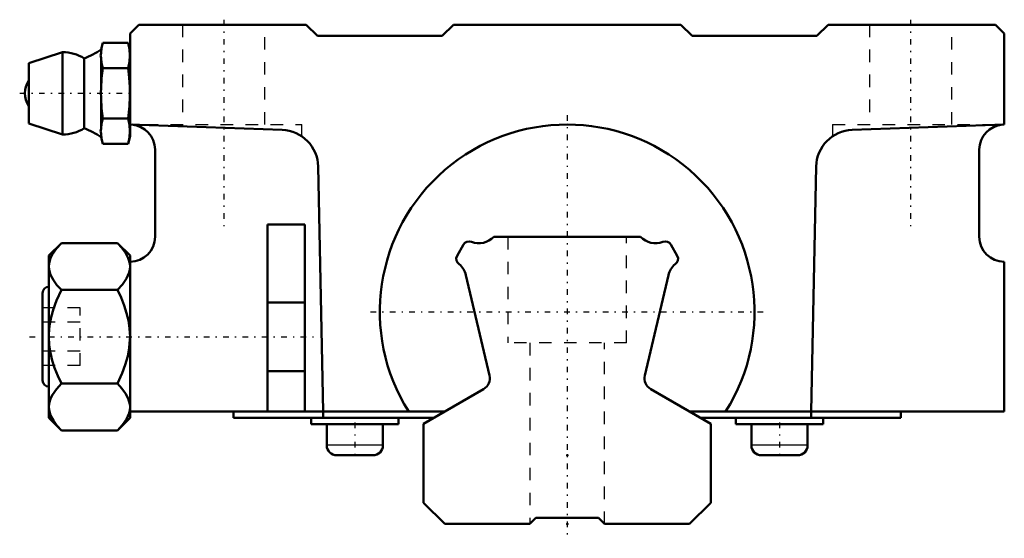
# Model space of a CAD drawing. Header units: millimetres. Extents: x -43.8 to 35, y -1.1 to 40.4.
import ezdxf

# ---------------------------------------------------------------- set-up
doc = ezdxf.new("R2010")
doc.units = ezdxf.units.MM
doc.linetypes.add('Center', pattern=[1.5, 0.45, -0.5, 0.05, -0.5])
doc.linetypes.add('Dashed', pattern=[2, 1, -1])
for name, color, linetype, lineweight in [('2d ConnectionPoints', 7, 'Continuous', 50), ('AM_0', 7, 'Continuous', 50), ('AM_4', 3, 'Continuous', 25), ('AM_7', 7, 'Center', 25), ('AM_9', 6, 'Dashed', 25)]:
    doc.layers.add(name, color=color, linetype=linetype, lineweight=lineweight)

# ---------------------------------------------------------------- blocks, each defined once
blk = doc.blocks.new('1_NSR20TBC_0_in_NSR20TBC1220LG200AM6F765000_2')
at = {"layer": 'AM_0'}
for p, q in [((-34.3, 40), (-35, 39.3)), ((-20.9, 40), (-34.3, 40)), ((-20, 39.1), (-20.9, 40)), ((-9.1, 40), (-10, 39.1)), ((9.1, 40), (-9.1, 40)), ((10, 39.1), (9.1, 40)), ((20.9, 40), (20, 39.1)), ((34.3, 40), (20.9, 40)), ((35, 39.3), (34.3, 40)), ((-35, 39.3), (-35, 31.055)), ((-10, 39.1), (-20, 39.1)), ((20, 39.1), (10, 39.1)), ((35, 32), (35, 39.3)), ((-37.183, 38.541), (-37.322, 38.021)), ((-37.322, 38.021), (-37.322, 37.723)), ((-37.183, 38.541), (-35.16, 38.541)), ((-35, 37.945), (-35.16, 38.541)), ((-40.407, 37.8), (-43.1, 36.925)), ((-40.407, 37.8), (-40.407, 31.2)), ((-38.664, 37.3), (-38.664, 31.7)), ((-37.322, 37.339), (-37.322, 34.884)), ((-43.1, 36.925), (-43.1, 32.075)), ((-37.183, 36.521), (-35.16, 36.521)), ((-37.322, 34.116), (-37.322, 31.661)), ((-37.183, 32.479), (-35.16, 32.479)), ((-43.1, 32.075), (-40.407, 31.2)), ((-35, 32), (-22.826, 31.568)), ((22.826, 31.568), (35, 32)), ((-37.322, 31.277), (-37.322, 30.979)), ((-37.322, 30.979), (-37.183, 30.459)), ((-35.16, 30.459), (-35, 31.055)), ((-37.183, 30.459), (-35.16, 30.459)), ((-33, 30), (-33, 23)), ((33, 23), (33, 30)), ((-19.933, 28.63), (-19.54, 9)), ((19.54, 9), (19.933, 28.63)), ((-24, 9), (-24, 24)), ((-24, 24), (-21, 24)), ((-21, 24), (-21, 9)), ((-40.494, 22.506), (-41.5, 21.5)), ((-40.494, 22.506), (-36.006, 22.506)), ((-35, 21.5), (-36.006, 22.506)), ((-41.5, 21.5), (-41.5, 8.5)), ((-35, 21.5), (-35, 8.5)), ((35, 9), (35, 21)), ((-42, 18.5), (-42, 11.5)), ((-40.494, 18.753), (-36.006, 18.753)), ((-21, 17.75), (-24, 17.75)), ((-24, 12.25), (-21, 12.25)), ((-40.494, 11.247), (-36.006, 11.247)), ((-35, 9), (-9.811, 9)), ((-26.716, 9), (-26.716, 8.5)), ((-19.54, 9), (-19.54, 8.5)), ((9.811, 9), (35, 9)), ((19.54, 9), (19.54, 8.5)), ((26.717, 9), (26.717, 8.5)), ((-41.5, 8.5), (-40.494, 7.494)), ((-36.006, 7.494), (-35, 8.5)), ((-26.716, 8.5), (-10.677, 8.5)), ((-20.5, 8.5), (-20.5, 8)), ((-20.5, 8), (-13.5, 8)), ((-19.25, 8), (-19.25, 6.3)), ((-14.75, 6.3), (-14.75, 8)), ((-13.5, 8), (-13.5, 8.5)), ((10.677, 8.5), (26.717, 8.5)), ((13.5, 8.5), (13.5, 8)), ((13.5, 8), (20.5, 8)), ((14.75, 8), (14.75, 6.3)), ((19.25, 6.3), (19.25, 8)), ((20.5, 8), (20.5, 8.5)), ((-40.494, 7.494), (-36.006, 7.494)), ((-15.55, 5.5), (-18.45, 5.5)), ((18.45, 5.5), (15.55, 5.5))]:
    blk.add_line(p, q, dxfattribs=at)
for points in [[(-37.322, 37.723), (-37.274, 38.133), (-37.183, 38.541)], [(-35.16, 38.541), (-35.054, 38.042), (-35.015, 37.541), (-35.053, 37.03), (-35.16, 36.521)], [(-37.322, 37.339), (-37.352, 37.529), (-37.322, 37.723)], [(-37.183, 36.521), (-37.274, 36.928), (-37.322, 37.339)], [(-37.322, 34.884), (-37.274, 35.703), (-37.183, 36.521)], [(-35.16, 36.521), (-35.074, 35.763), (-35.024, 35.003), (-35.018, 34.233), (-35.055, 33.463), (-35.16, 32.479)], [(-37.322, 34.116), (-37.351, 34.582), (-37.322, 34.884)], [(-37.183, 32.479), (-37.274, 33.295), (-37.322, 34.116)], [(-37.322, 31.661), (-37.274, 32.071), (-37.183, 32.479)], [(-35.16, 32.479), (-35.054, 31.98), (-35.015, 31.479), (-35.053, 30.967), (-35.16, 30.459)], [(-37.322, 31.277), (-37.352, 31.467), (-37.322, 31.661)], [(-37.183, 30.459), (-37.274, 30.866), (-37.322, 31.277)], [(-41.5, 20.629), (-41.482, 20.874), (-41.427, 21.117), (-41.337, 21.362), (-41.214, 21.604), (-40.897, 22.061), (-40.494, 22.506)], [(-36.006, 22.506), (-35.652, 22.121), (-35.359, 21.723), (-35.137, 21.299), (-35.017, 20.865), (-35, 20.629)], [(-40.494, 18.753), (-40.848, 19.138), (-41.141, 19.535), (-41.363, 19.959), (-41.483, 20.394), (-41.5, 20.629)], [(-35, 20.629), (-35.018, 20.385), (-35.073, 20.141), (-35.163, 19.896), (-35.286, 19.654), (-35.603, 19.197), (-36.006, 18.753)], [(-41.5, 15), (-41.496, 15.216), (-41.438, 15.896), (-41.314, 16.568), (-41.122, 17.248), (-40.878, 17.911), (-40.494, 18.753)], [(-36.006, 18.753), (-35.717, 18.136), (-35.465, 17.501), (-35.272, 16.901), (-35.127, 16.289), (-35.032, 15.647), (-35, 15)], [(-40.494, 11.247), (-40.783, 11.864), (-41.035, 12.499), (-41.228, 13.099), (-41.373, 13.711), (-41.468, 14.353), (-41.5, 15)], [(-35, 15), (-35.004, 14.784), (-35.062, 14.104), (-35.186, 13.432), (-35.378, 12.752), (-35.622, 12.089), (-36.006, 11.247)], [(-41.5, 9.371), (-41.482, 9.615), (-41.427, 9.859), (-41.337, 10.104), (-41.214, 10.346), (-40.897, 10.803), (-40.494, 11.247)], [(-36.006, 11.247), (-35.652, 10.862), (-35.359, 10.465), (-35.137, 10.041), (-35.017, 9.606), (-35, 9.371)], [(-40.494, 7.494), (-40.848, 7.879), (-41.141, 8.277), (-41.363, 8.701), (-41.483, 9.135), (-41.5, 9.371)], [(-35, 9.371), (-35.018, 9.126), (-35.073, 8.883), (-35.163, 8.638), (-35.286, 8.396), (-35.603, 7.939), (-36.006, 7.494)]]:
    blk.add_lwpolyline(points, dxfattribs=at)
for centre, radius, start, end in [((-40.811, 42.903), 6, 290.96165, 305.54679), ((-40.411, 34.5), 3.3, 58.04658, 89.93229), ((-41.594, 34.5), 1.82, 145.87363, 214.12637), ((-40.411, 34.5), 3.3, 270.06771, 301.95342), ((-40.811, 26.097), 6, 54.45321, 69.03835), ((-35, 30), 2, 360, 85.93656), ((-22.932, 28.57), 3, 1.14576, 87.96828), ((0, 17), 15, 327.76905, 212.23095), ((22.932, 28.57), 3, 92.03172, 178.85424), ((35, 30), 2, 94.06344, 180), ((-35, 23), 2, 270, 360), ((35, 23), 2, 180, 270), ((-41.5, 18.5), 0.5, 90, 180), ((-41.5, 11.5), 0.5, 180, 270), ((-18.45, 6.3), 0.8, 180, 270), ((-15.55, 6.3), 0.8, 270, 360), ((15.55, 6.3), 0.8, 180, 270), ((18.45, 6.3), 0.8, 270, 360)]:
    blk.add_arc(centre, radius, start, end, dxfattribs=at)
at = {"layer": 'AM_4'}
for p, q in [((-14.75, 6.3), (-19.25, 6.3)), ((19.25, 6.3), (14.75, 6.3))]:
    blk.add_line(p, q, dxfattribs=at)
at = {"layer": 'AM_7'}
for p, q in [((-27.5, 40.4), (-27.5, 23.6)), ((27.5, 40.4), (27.5, 23.6)), ((-43.835, 34.5), (-34.579, 34.5)), ((-15.75, 17), (15.75, 17)), ((-43.05, 15), (-19.95, 15)), ((-17, 8.125), (-17, 5.375)), ((17, 8.125), (17, 5.375))]:
    blk.add_line(p, q, dxfattribs=at)
at = {"layer": 'AM_9'}
for p, q in [((-30.8, 40), (-30.8, 32)), ((-24.2, 32), (-24.2, 40)), ((24.2, 40), (24.2, 32)), ((30.8, 32), (30.8, 40)), ((-33.75, 32), (-21.25, 32)), ((-33.75, 32), (-33.75, 31.956)), ((-21.25, 31.06), (-21.25, 32)), ((21.25, 32), (33.75, 32)), ((21.25, 32), (21.25, 31.06)), ((33.75, 31.956), (33.75, 32)), ((-39, 17.309), (-42, 17.309)), ((-39, 12.691), (-39, 17.309)), ((-39, 16.155), (-42, 16.155)), ((-39, 13.845), (-42, 13.845)), ((-39, 12.691), (-42, 12.691))]:
    blk.add_line(p, q, dxfattribs=at)
blk = doc.blocks.new('2_NSR20TBC22020_Track_0_in_NSR20TBC1220LG200AM6F765000_2')
at = {"layer": 'AM_0'}
for p, q in [((5.872, 23), (-5.872, 23)), ((-8.305, 22.388), (-8.819, 21.491)), ((8.819, 21.491), (8.305, 22.388)), ((-8.108, 19.935), (-6.216, 11.897)), ((6.216, 11.897), (8.108, 19.935)), ((-6.689, 10.802), (-11.5, 8.025)), ((11.5, 8.025), (6.689, 10.802)), ((-11.5, 8.025), (-11.5, 1.7)), ((11.5, 1.7), (11.5, 8.025)), ((-11.5, 1.7), (-9.8, 0)), ((9.8, 0), (11.5, 1.7)), ((-9.8, 0), (-3, 0)), ((-3, 0), (-2.5, 0.5)), ((-2.5, 0.5), (2.5, 0.5)), ((2.5, 0.5), (3, 0)), ((3, 0), (9.8, 0))]:
    blk.add_line(p, q, dxfattribs=at)
for centre, radius, start, end in [((-7.071, 24.134), 1.65, 248.87885, 316.58539), ((7.071, 24.134), 1.65, 223.41461, 291.12115), ((-7.871, 22.139), 0.5, 65.74024, 150.18638), ((7.871, 22.139), 0.5, 29.81362, 114.25976), ((-8.385, 21.242), 0.5, 150.18638, 238.06276), ((8.385, 21.242), 0.5, 301.93724, 29.81362), ((-9.714, 19.557), 1.65, 13.24737, 49.82274), ((9.714, 19.557), 1.65, 130.17726, 166.75263), ((-7.189, 11.668), 1, 299.99413, 13.24737), ((7.189, 11.668), 1, 166.75263, 240.00587)]:
    blk.add_arc(centre, radius, start, end, dxfattribs=at)
at = {"layer": 'AM_7'}
blk.add_line((0, 32.75), (0, -1.15), dxfattribs=at)
at = {"layer": 'AM_9'}
for p, q in [((-4.75, 23), (-4.75, 14.5)), ((4.75, 14.5), (4.75, 23)), ((4.75, 14.5), (-4.75, 14.5)), ((-3, 14.5), (-3, 0)), ((3, 0), (3, 14.5))]:
    blk.add_line(p, q, dxfattribs=at)

msp = doc.modelspace()

# ---------------------------------------------------------------- linework, layer by layer
at = {"layer": '2d ConnectionPoints'}
for p in [(0, 5.5), (0, 0), (0, 0)]:
    msp.add_point(p, dxfattribs=at)

# ---------------------------------------------------------------- block references
for name in ['1_NSR20TBC_0_in_NSR20TBC1220LG200AM6F765000_2', '2_NSR20TBC22020_Track_0_in_NSR20TBC1220LG200AM6F765000_2']:
    msp.add_blockref(name, (0, 0))

doc.saveas('drawing.dxf')
